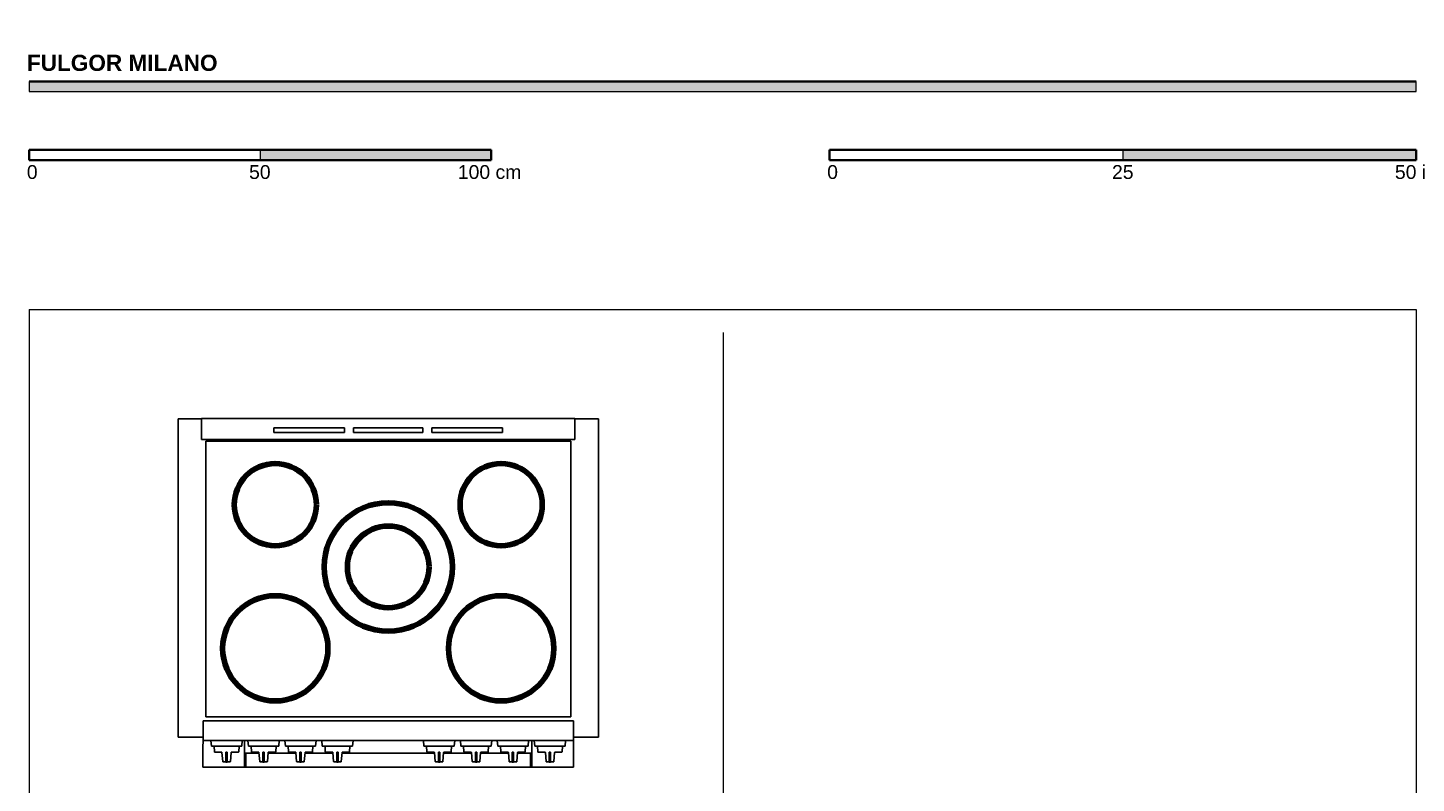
# Model space of a CAD drawing. Header units: millimetres. Extents: x -1418 to 1587, y -1458 to 1814.
# Tile 2 of 2: x -1418 to 1587, y 178 to 1814. Entities that reach past the tile are written whole.
import ezdxf

# ---------------------------------------------------------------- set-up
doc = ezdxf.new("R2010")
doc.units = ezdxf.units.MM
doc.header["$MEASUREMENT"] = 0
for name, color, linetype, lineweight in [('Annotazioni - Testo_Num_Penna__3', 7, 'Continuous', 0), ('Disegni e Immagini_Num_Penna__1', 7, 'Continuous', 0), ('Disegni e Immagini_Num_Penna__3', 7, 'Continuous', 0), ('Disegni e Immagini_Num_Penna__7', 7, 'Continuous', 0), ('disegno', 7, 'Continuous', 0), ('Disegno 2D - Generale_Num_Penna__82', 7, 'Continuous', 0)]:
    doc.layers.add(name, color=color, linetype=linetype, lineweight=lineweight)

msp = doc.modelspace()

# ---------------------------------------------------------------- hatches: boundary and pattern name
at = {"layer": 'Disegni e Immagini_Num_Penna__7', "true_color": 0x000000, "transparency": 33554687}
for points in [[(1587.2, 1675.8), (1587.2, 1697.8), (-1415.4, 1697.8), (-1415.4, 1675.8)], [(-415.4, 1527.4), (-415.4, 1549.4), (-915.4, 1549.4), (-915.4, 1527.4)], [(1587.2, 1527.4), (1587.2, 1549.4), (952.2, 1549.4), (952.2, 1527.4)]]:
    msp.add_hatch(color=18, dxfattribs=at).paths.add_polyline_path(points)

# ---------------------------------------------------------------- linework, layer by layer
at = {"layer": 'Disegni e Immagini_Num_Penna__1', "color": 18, "lineweight": 13, "true_color": 0x000000}
for p, q in [((-1415.4, 1204.1), (1587.2, 1204.1)), ((-1415.4, 1204.1), (-1415.4, -1173.1)), ((1587.2, 1204.1), (1587.2, -1173.1))]:
    msp.add_line(p, q, dxfattribs=at)
at = {"layer": 'Disegni e Immagini_Num_Penna__3', "color": 30, "lineweight": 18, "true_color": 0xff6600}
msp.add_line((87.2, 1154.1), (87.2, -1123.1), dxfattribs=at)
at = {"layer": 'Disegni e Immagini_Num_Penna__7', "color": 18, "lineweight": 35, "true_color": 0x000000}
for p, q in [((-1415.4, 1697.8), (1587.2, 1697.8)), ((-1415.4, 1549.4), (-1415.4, 1527.4)), ((-1415.4, 1549.4), (-415.4, 1549.4)), ((-415.4, 1549.4), (-415.4, 1527.4)), ((317.2, 1549.4), (571.2, 1549.4)), ((317.2, 1549.4), (317.2, 1527.4)), ((571.2, 1549.4), (1587.2, 1549.4)), ((1587.2, 1549.4), (1587.2, 1527.4)), ((-1415.4, 1527.4), (-1315.4, 1527.4)), ((-1315.4, 1527.4), (-415.4, 1527.4)), ((317.2, 1527.4), (1587.2, 1527.4))]:
    msp.add_line(p, q, dxfattribs=at)
at = {"layer": 'Disegni e Immagini_Num_Penna__7'}
for points in [[(1587.2, 1675.8), (1587.2, 1697.8), (-1415.4, 1697.8), (-1415.4, 1675.8)], [(-415.4, 1527.4), (-415.4, 1549.4), (-915.4, 1549.4), (-915.4, 1527.4)], [(1587.2, 1527.4), (1587.2, 1549.4), (952.2, 1549.4), (952.2, 1527.4)]]:
    msp.add_lwpolyline(points, close=True, dxfattribs=at)
at = {"layer": 'disegno', "color": 18, "lineweight": 25, "true_color": 0x000000}
for p, q in [((-1042.1, 966.8), (-1093.1, 966.8)), ((-1093.1, 966.8), (-1093.1, 278)), ((-1042.1, 968.2), (-1042.1, 922.2)), ((-234.1, 968.2), (-1042.1, 968.2)), ((-234.1, 922.2), (-234.1, 968.2)), ((-234.1, 966.8), (-183.1, 966.8)), ((-183.1, 966.8), (-183.1, 277.8)), ((-885.6, 947.7), (-885.6, 937.7)), ((-732.6, 947.7), (-885.6, 947.7)), ((-885.6, 937.7), (-732.6, 937.7)), ((-732.6, 937.7), (-732.6, 947.7)), ((-713.1, 947.7), (-713.1, 937.7)), ((-563.1, 947.7), (-713.1, 947.7)), ((-713.1, 937.7), (-563.1, 937.7)), ((-563.1, 937.7), (-563.1, 947.7)), ((-543.6, 947.7), (-543.6, 937.7)), ((-390.6, 947.7), (-543.6, 947.7)), ((-543.6, 937.7), (-390.6, 937.7)), ((-390.6, 937.7), (-390.6, 947.7)), ((-1042.1, 922.2), (-234.1, 922.2)), ((-1033, 918.5), (-1033, 321.8)), ((-243.1, 918.5), (-1033, 918.5)), ((-243.1, 321.8), (-243.1, 918.5)), ((-1039.2, 213.1), (-1039.1, 313.3)), ((-1039.1, 313.3), (-237.1, 313.3)), ((-1033, 321.8), (-243.1, 321.8)), ((-237.1, 313.3), (-237.1, 213.1)), ((-1093.1, 278), (-1039.2, 277.8)), ((-183.1, 277.8), (-237.1, 277.8)), ((-1039.1, 270.3), (-237.1, 270.3)), ((-1020.9, 258.3), (-1022, 270.3)), ((-955.3, 258.3), (-1020.9, 258.3)), ((-1015.1, 258.3), (-1014.4, 246.2)), ((-961.2, 258.3), (-1015.1, 258.3)), ((-1014.4, 246.2), (-1014.4, 245.9)), ((-1014.4, 245.9), (-1014.1, 245.6)), ((-1014.1, 245.6), (-1013.8, 245.4)), ((-1013.8, 245.4), (-1013.5, 245.3)), ((-1013.5, 245.3), (-999.1, 245.3)), ((-999.1, 245.3), (-998.7, 245.2)), ((-998.7, 245.2), (-998.4, 245)), ((-998.4, 245), (-998.2, 244.7)), ((-998.2, 244.7), (-998.1, 244.4)), ((-998.1, 244.4), (-996.5, 225.2)), ((-989.5, 245.3), (-989.6, 245.2)), ((-989.6, 245.2), (-989.6, 245.1)), ((-989.6, 245.1), (-989.6, 245)), ((-989.6, 245), (-989.6, 223.8)), ((-989.4, 245.3), (-989.5, 245.3)), ((-986.9, 245.3), (-989.4, 245.3)), ((-986.8, 245.3), (-986.9, 245.3)), ((-986.7, 245.2), (-986.8, 245.3)), ((-986.7, 245.1), (-986.7, 245.2)), ((-986.7, 245), (-986.7, 245.1)), ((-986.7, 224.3), (-986.7, 245)), ((-979.8, 225.2), (-978.2, 244.4)), ((-978.2, 244.4), (-978.1, 244.7)), ((-978.1, 244.7), (-977.9, 245)), ((-977.9, 245), (-977.5, 245.2)), ((-977.5, 245.2), (-977.2, 245.3)), ((-977.2, 245.3), (-962.8, 245.3)), ((-962.8, 245.3), (-962.4, 245.4)), ((-962.4, 245.4), (-962.1, 245.6)), ((-962.1, 245.6), (-961.9, 245.9)), ((-961.9, 245.9), (-961.8, 246.2)), ((-961.8, 246.2), (-961.2, 258.3)), ((-954.2, 270.3), (-955.3, 258.3)), ((-949.2, 213.1), (-949.2, 270.1)), ((-949.1, 243.1), (-946.7, 243.1)), ((-949.1, 213.1), (-949.1, 243.1)), ((-946.7, 243.1), (-946.7, 213.1)), ((-918, 243.1), (-946.7, 243.1)), ((-946.7, 243.1), (-946.7, 213.1)), ((-940.9, 258.3), (-942, 270.3)), ((-875.3, 258.3), (-940.9, 258.3)), ((-935.1, 258.3), (-934.4, 246.2)), ((-881.1, 258.3), (-935.1, 258.3)), ((-934.4, 246.2), (-934.3, 245.9)), ((-934.3, 245.9), (-934.1, 245.6)), ((-934.1, 245.6), (-933.8, 245.4)), ((-933.8, 245.4), (-933.5, 245.3)), ((-933.5, 245.3), (-919, 245.3)), ((-919, 245.3), (-918.7, 245.2)), ((-918.7, 245.2), (-918.4, 245)), ((-918.4, 245), (-918.2, 244.7)), ((-918.2, 244.7), (-918.1, 244.4)), ((-918.1, 244.4), (-916.4, 225.2)), ((-909.4, 245.3), (-909.5, 245.2)), ((-909.5, 245.2), (-909.5, 245.1)), ((-909.5, 245.1), (-909.5, 245)), ((-909.5, 245), (-909.5, 223.8)), ((-909.3, 245.3), (-909.4, 245.3)), ((-906.8, 245.3), (-909.3, 245.3)), ((-906.7, 245.2), (-906.8, 245.3)), ((-906.8, 245.3), (-906.8, 245.3)), ((-906.6, 245.1), (-906.7, 245.2)), ((-906.6, 245), (-906.6, 245.1)), ((-906.6, 224.3), (-906.6, 245)), ((-899.8, 225.2), (-898.1, 244.4)), ((-838, 243.1), (-898.2, 243.1)), ((-898.1, 244.4), (-898, 244.7)), ((-898, 244.7), (-897.8, 245)), ((-897.8, 245), (-897.5, 245.2)), ((-897.5, 245.2), (-897.2, 245.3)), ((-897.2, 245.3), (-882.8, 245.3)), ((-882.8, 245.3), (-882.4, 245.4)), ((-882.4, 245.4), (-882.1, 245.6)), ((-882.1, 245.6), (-881.9, 245.9)), ((-881.9, 245.9), (-881.8, 246.2)), ((-881.8, 246.2), (-881.1, 258.3)), ((-874.2, 270.3), (-875.3, 258.3)), ((-860.9, 258.3), (-862, 270.3)), ((-795.3, 258.3), (-860.9, 258.3)), ((-855.1, 258.3), (-854.4, 246.2)), ((-801.2, 258.3), (-855.1, 258.3)), ((-854.4, 246.2), (-854.3, 245.9)), ((-854.3, 245.9), (-854.1, 245.6)), ((-854.1, 245.6), (-853.8, 245.4)), ((-853.8, 245.4), (-853.5, 245.3)), ((-853.5, 245.3), (-839.1, 245.3)), ((-839.1, 245.3), (-838.7, 245.2)), ((-838.7, 245.2), (-838.4, 245)), ((-838.4, 245), (-838.2, 244.7)), ((-838.2, 244.7), (-838.1, 244.4)), ((-838.1, 244.4), (-836.4, 225.2)), ((-829.5, 245.2), (-829.6, 245.1)), ((-829.6, 245.1), (-829.6, 245)), ((-829.6, 245), (-829.6, 223.8)), ((-829.4, 245.3), (-829.5, 245.3)), ((-829.5, 245.3), (-829.5, 245.2)), ((-826.9, 245.3), (-829.4, 245.3)), ((-826.8, 245.3), (-826.9, 245.3)), ((-826.7, 245.2), (-826.8, 245.3)), ((-826.7, 245.1), (-826.7, 245.2)), ((-826.7, 245), (-826.7, 245.1)), ((-826.7, 224.3), (-826.7, 245)), ((-819.8, 225.2), (-818.2, 244.4)), ((-758, 243.1), (-818.3, 243.1)), ((-818.2, 244.4), (-818.1, 244.7)), ((-818.1, 244.7), (-817.8, 245)), ((-817.8, 245), (-817.5, 245.2)), ((-817.5, 245.2), (-817.2, 245.3)), ((-817.2, 245.3), (-802.8, 245.3)), ((-802.8, 245.3), (-802.4, 245.4)), ((-802.4, 245.4), (-802.1, 245.6)), ((-802.1, 245.6), (-801.9, 245.9)), ((-801.9, 245.9), (-801.8, 246.2)), ((-801.8, 246.2), (-801.2, 258.3)), ((-794.2, 270.3), (-795.3, 258.3)), ((-780.9, 258.3), (-782, 270.3)), ((-715.3, 258.3), (-780.9, 258.3)), ((-775, 258.3), (-774.4, 246.2)), ((-721.1, 258.3), (-775, 258.3)), ((-774.4, 246.2), (-774.3, 245.9)), ((-774.3, 245.9), (-774.1, 245.6)), ((-774.1, 245.6), (-773.8, 245.4)), ((-773.8, 245.4), (-773.4, 245.3)), ((-773.4, 245.3), (-759, 245.3)), ((-759, 245.3), (-758.7, 245.2)), ((-758.7, 245.2), (-758.4, 245)), ((-758.4, 245), (-758.2, 244.7)), ((-758.2, 244.7), (-758.1, 244.4)), ((-758.1, 244.4), (-756.4, 225.2)), ((-749.4, 245.3), (-749.5, 245.2)), ((-749.5, 245.2), (-749.5, 245.1)), ((-749.5, 245.1), (-749.5, 245)), ((-749.5, 245), (-749.5, 223.8)), ((-749.3, 245.3), (-749.4, 245.3)), ((-746.8, 245.3), (-749.3, 245.3)), ((-746.7, 245.3), (-746.8, 245.3)), ((-746.7, 245.2), (-746.7, 245.3)), ((-746.6, 245.1), (-746.7, 245.2)), ((-746.6, 245), (-746.6, 245.1)), ((-746.6, 224.3), (-746.6, 245)), ((-739.8, 225.2), (-738.1, 244.4)), ((-538, 243.1), (-738.2, 243.1)), ((-738.1, 244.4), (-738, 244.7)), ((-738, 244.7), (-737.8, 245)), ((-737.8, 245), (-737.5, 245.2)), ((-737.5, 245.2), (-737.1, 245.3)), ((-737.1, 245.3), (-722.7, 245.3)), ((-722.7, 245.3), (-722.4, 245.4)), ((-722.4, 245.4), (-722.1, 245.6)), ((-722.1, 245.6), (-721.9, 245.9)), ((-721.9, 245.9), (-721.8, 246.2)), ((-721.8, 246.2), (-721.1, 258.3)), ((-714.2, 270.3), (-715.3, 258.3)), ((-560.9, 258.3), (-562, 270.3)), ((-495.3, 258.3), (-560.9, 258.3)), ((-555.1, 258.3), (-554.4, 246.2)), ((-501.2, 258.3), (-555.1, 258.3)), ((-554.4, 246.2), (-554.4, 245.9)), ((-554.4, 245.9), (-554.1, 245.6)), ((-554.1, 245.6), (-553.8, 245.4)), ((-553.8, 245.4), (-553.5, 245.3)), ((-553.5, 245.3), (-539.1, 245.3)), ((-539.1, 245.3), (-538.7, 245.2)), ((-538.7, 245.2), (-538.4, 245)), ((-538.4, 245), (-538.2, 244.7)), ((-538.2, 244.7), (-538.1, 244.4)), ((-538.1, 244.4), (-536.5, 225.2)), ((-529.5, 245.3), (-529.6, 245.2)), ((-529.6, 245.2), (-529.6, 245.1)), ((-529.6, 245.1), (-529.6, 245)), ((-529.6, 245), (-529.6, 223.8)), ((-529.4, 245.3), (-529.5, 245.3)), ((-526.9, 245.3), (-529.4, 245.3)), ((-526.8, 245.3), (-526.9, 245.3)), ((-526.7, 245.2), (-526.8, 245.3)), ((-526.7, 245.1), (-526.7, 245.2)), ((-526.7, 245), (-526.7, 245.1)), ((-526.7, 224.3), (-526.7, 245)), ((-519.8, 225.2), (-518.2, 244.4)), ((-458, 243.1), (-518.3, 243.1)), ((-518.2, 244.4), (-518.1, 244.7)), ((-518.1, 244.7), (-517.9, 245)), ((-517.9, 245), (-517.5, 245.2)), ((-517.5, 245.2), (-517.2, 245.3)), ((-517.2, 245.3), (-502.8, 245.3)), ((-502.8, 245.3), (-502.5, 245.4)), ((-502.5, 245.4), (-502.1, 245.6)), ((-502.1, 245.6), (-501.9, 245.9)), ((-501.9, 245.9), (-501.8, 246.2)), ((-501.8, 246.2), (-501.2, 258.3)), ((-494.2, 270.3), (-495.3, 258.3)), ((-480.9, 258.3), (-482, 270.3)), ((-415.3, 258.3), (-480.9, 258.3)), ((-475.1, 258.3), (-474.4, 246.2)), ((-421.2, 258.3), (-475.1, 258.3)), ((-474.4, 246.2), (-474.4, 245.9)), ((-474.4, 245.9), (-474.1, 245.6)), ((-474.1, 245.6), (-473.8, 245.4)), ((-473.8, 245.4), (-473.5, 245.3)), ((-473.5, 245.3), (-459.1, 245.3)), ((-459.1, 245.3), (-458.7, 245.2)), ((-458.7, 245.2), (-458.4, 245)), ((-458.4, 245), (-458.2, 244.7)), ((-458.2, 244.7), (-458.1, 244.4)), ((-458.1, 244.4), (-456.5, 225.2)), ((-449.5, 245.3), (-449.6, 245.2)), ((-449.6, 245.2), (-449.6, 245.1)), ((-449.6, 245.1), (-449.6, 245)), ((-449.6, 245), (-449.6, 223.8)), ((-449.4, 245.3), (-449.5, 245.3)), ((-446.9, 245.3), (-449.4, 245.3)), ((-446.8, 245.3), (-446.9, 245.3)), ((-446.7, 245.2), (-446.8, 245.3)), ((-446.7, 245.1), (-446.7, 245.2)), ((-446.7, 245), (-446.7, 245.1)), ((-446.7, 224.3), (-446.7, 245)), ((-439.8, 225.2), (-438.2, 244.4)), ((-378, 243.1), (-438.3, 243.1)), ((-438.2, 244.4), (-438.1, 244.7)), ((-438.1, 244.7), (-437.9, 245)), ((-437.9, 245), (-437.5, 245.2)), ((-437.5, 245.2), (-437.2, 245.3)), ((-437.2, 245.3), (-422.8, 245.3)), ((-422.8, 245.3), (-422.4, 245.4)), ((-422.4, 245.4), (-422.1, 245.6)), ((-422.1, 245.6), (-421.9, 245.9)), ((-421.9, 245.9), (-421.8, 246.2)), ((-421.8, 246.2), (-421.2, 258.3)), ((-414.2, 270.3), (-415.3, 258.3)), ((-401, 258.3), (-402.1, 270.3)), ((-335.4, 258.3), (-401, 258.3)), ((-395.1, 258.3), (-394.5, 246.2)), ((-341.2, 258.3), (-395.1, 258.3)), ((-394.5, 246.2), (-394.4, 245.9)), ((-394.4, 245.9), (-394.2, 245.6)), ((-394.2, 245.6), (-393.8, 245.4)), ((-393.8, 245.4), (-393.5, 245.3)), ((-393.5, 245.3), (-379.1, 245.3)), ((-379.1, 245.3), (-378.8, 245.2)), ((-378.8, 245.2), (-378.4, 245)), ((-378.4, 245), (-378.2, 244.7)), ((-378.2, 244.7), (-378.1, 244.4)), ((-378.1, 244.4), (-376.5, 225.2)), ((-369.5, 245.3), (-369.6, 245.2)), ((-369.6, 245.2), (-369.6, 245.1)), ((-369.6, 245.1), (-369.6, 245)), ((-369.6, 245), (-369.6, 223.8)), ((-369.4, 245.3), (-369.5, 245.3)), ((-366.9, 245.3), (-369.4, 245.3)), ((-366.8, 245.3), (-366.9, 245.3)), ((-366.7, 245.2), (-366.8, 245.3)), ((-366.7, 245.1), (-366.7, 245.2)), ((-366.7, 245), (-366.7, 245.1)), ((-366.7, 224.3), (-366.7, 245)), ((-359.8, 225.2), (-358.2, 244.4)), ((-330.5, 243.1), (-358.3, 243.1)), ((-358.2, 244.4), (-358.1, 244.7)), ((-358.1, 244.7), (-357.9, 245)), ((-357.9, 245), (-357.6, 245.2)), ((-357.6, 245.2), (-357.2, 245.3)), ((-357.2, 245.3), (-342.8, 245.3)), ((-342.8, 245.3), (-342.5, 245.4)), ((-342.5, 245.4), (-342.2, 245.6)), ((-342.2, 245.6), (-341.9, 245.9)), ((-341.9, 246.2), (-341.2, 258.3)), ((-341.9, 245.9), (-341.9, 246.2)), ((-334.3, 270.3), (-335.4, 258.3)), ((-330.5, 213.1), (-330.5, 243.1)), ((-330.4, 243.1), (-328, 243.1)), ((-330.4, 213.1), (-330.4, 243.1)), ((-328, 243.1), (-328, 213.1)), ((-327.3, 213.1), (-327.3, 270.1)), ((-320.8, 258.3), (-321.9, 270.3)), ((-255.2, 258.3), (-320.8, 258.3)), ((-315, 258.3), (-314.3, 246.2)), ((-261.1, 258.3), (-315, 258.3)), ((-314.3, 246.2), (-314.3, 245.9)), ((-314.3, 245.9), (-314, 245.6)), ((-314, 245.6), (-313.7, 245.4)), ((-313.7, 245.4), (-313.4, 245.3)), ((-313.4, 245.3), (-299, 245.3)), ((-299, 245.3), (-298.6, 245.2)), ((-298.6, 245.2), (-298.3, 245)), ((-298.3, 245), (-298.1, 244.7)), ((-298.1, 244.7), (-298, 244.4)), ((-298, 244.4), (-296.4, 225.2)), ((-289.4, 245.3), (-289.5, 245.2)), ((-289.5, 245.2), (-289.5, 245.1)), ((-289.5, 245.1), (-289.5, 245)), ((-289.5, 245), (-289.5, 223.8)), ((-289.3, 245.3), (-289.4, 245.3)), ((-286.8, 245.3), (-289.3, 245.3)), ((-286.7, 245.3), (-286.8, 245.3)), ((-286.6, 245.2), (-286.7, 245.3)), ((-286.6, 245.1), (-286.6, 245.2)), ((-286.6, 245), (-286.6, 245.1)), ((-286.6, 224.3), (-286.6, 245)), ((-279.7, 225.2), (-278.1, 244.4)), ((-278.1, 244.4), (-278, 244.7)), ((-278, 244.7), (-277.8, 245)), ((-277.8, 245), (-277.4, 245.2)), ((-277.4, 245.2), (-277.1, 245.3)), ((-277.1, 245.3), (-262.7, 245.3)), ((-262.7, 245.3), (-262.3, 245.4)), ((-262.3, 245.4), (-262, 245.6)), ((-262, 245.6), (-261.8, 245.9)), ((-261.8, 245.9), (-261.7, 246.2)), ((-261.7, 246.2), (-261.1, 258.3)), ((-254.1, 270.3), (-255.2, 258.3)), ((-1039.2, 213.1), (-949.2, 213.1)), ((-996.5, 225.2), (-996.4, 224.8)), ((-996.4, 224.8), (-996.1, 224.5)), ((-996.1, 224.5), (-995.8, 224.3)), ((-995.8, 224.3), (-995.5, 224.3)), ((-995.5, 224.3), (-989.6, 224.3)), ((-989.6, 223.8), (-989.6, 223.7)), ((-989.6, 223.7), (-989.6, 223.5)), ((-989.6, 223.5), (-989.6, 223.5)), ((-989.6, 223.5), (-989.6, 223.4)), ((-989.6, 223.4), (-989.5, 223.3)), ((-989.5, 223.3), (-989.4, 223.3)), ((-989.4, 223.3), (-986.9, 223.3)), ((-986.9, 223.3), (-986.8, 223.3)), ((-986.8, 223.3), (-986.7, 223.4)), ((-986.7, 223.8), (-986.7, 224.3)), ((-986.7, 224.3), (-980.8, 224.3)), ((-986.7, 223.7), (-986.7, 223.8)), ((-986.7, 223.5), (-986.7, 223.7)), ((-986.7, 223.4), (-986.7, 223.5)), ((-986.7, 223.5), (-986.7, 223.5)), ((-980.8, 224.3), (-980.4, 224.3)), ((-980.4, 224.3), (-980.1, 224.5)), ((-980.1, 224.5), (-979.9, 224.8)), ((-979.9, 224.8), (-979.8, 225.2)), ((-946.7, 213.1), (-949.1, 213.1)), ((-946.7, 213.1), (-330.5, 213.1)), ((-916.4, 225.2), (-916.3, 224.8)), ((-916.3, 224.8), (-916.1, 224.5)), ((-916.1, 224.5), (-915.8, 224.3)), ((-915.8, 224.3), (-915.5, 224.3)), ((-915.5, 224.3), (-909.5, 224.3)), ((-909.5, 223.8), (-909.5, 223.7)), ((-909.5, 223.7), (-909.5, 223.5)), ((-909.5, 223.5), (-909.5, 223.5)), ((-909.5, 223.5), (-909.5, 223.4)), ((-909.5, 223.4), (-909.4, 223.3)), ((-909.4, 223.3), (-909.3, 223.3)), ((-909.3, 223.3), (-906.8, 223.3)), ((-906.8, 223.3), (-906.7, 223.4)), ((-906.8, 223.3), (-906.8, 223.3)), ((-906.7, 223.4), (-906.6, 223.5)), ((-906.6, 223.8), (-906.6, 224.3)), ((-906.6, 224.3), (-900.8, 224.3)), ((-906.6, 223.7), (-906.6, 223.8)), ((-906.6, 223.5), (-906.6, 223.7)), ((-906.6, 223.5), (-906.6, 223.5)), ((-900.8, 224.3), (-900.4, 224.3)), ((-900.4, 224.3), (-900.1, 224.5)), ((-900.1, 224.5), (-899.9, 224.8)), ((-899.9, 224.8), (-899.8, 225.2)), ((-836.4, 225.2), (-836.4, 224.8)), ((-836.4, 224.8), (-836.1, 224.5)), ((-836.1, 224.5), (-835.8, 224.3)), ((-835.8, 224.3), (-835.5, 224.3)), ((-835.5, 224.3), (-829.6, 224.3)), ((-829.6, 223.8), (-829.6, 223.7)), ((-829.6, 223.7), (-829.6, 223.5)), ((-829.6, 223.5), (-829.6, 223.5)), ((-829.6, 223.5), (-829.5, 223.4)), ((-829.5, 223.4), (-829.5, 223.3)), ((-829.5, 223.3), (-829.4, 223.3)), ((-829.4, 223.3), (-826.9, 223.3)), ((-826.9, 223.3), (-826.8, 223.3)), ((-826.8, 223.3), (-826.7, 223.4)), ((-826.7, 223.8), (-826.7, 224.3)), ((-826.7, 224.3), (-820.8, 224.3)), ((-826.7, 223.7), (-826.7, 223.8)), ((-826.7, 223.5), (-826.7, 223.7)), ((-826.7, 223.4), (-826.7, 223.5)), ((-826.7, 223.5), (-826.7, 223.5)), ((-820.8, 224.3), (-820.4, 224.3)), ((-820.4, 224.3), (-820.1, 224.5)), ((-820.1, 224.5), (-819.9, 224.8)), ((-819.9, 224.8), (-819.8, 225.2)), ((-756.4, 225.2), (-756.3, 224.8)), ((-756.3, 224.8), (-756.1, 224.5)), ((-756.1, 224.5), (-755.8, 224.3)), ((-755.8, 224.3), (-755.4, 224.3)), ((-755.4, 224.3), (-749.5, 224.3)), ((-749.5, 223.8), (-749.5, 223.7)), ((-749.5, 223.7), (-749.5, 223.5)), ((-749.5, 223.5), (-749.5, 223.5)), ((-749.5, 223.5), (-749.5, 223.4)), ((-749.5, 223.4), (-749.4, 223.3)), ((-749.4, 223.3), (-749.3, 223.3)), ((-749.3, 223.3), (-746.8, 223.3)), ((-746.8, 223.3), (-746.7, 223.3)), ((-746.7, 223.4), (-746.6, 223.5)), ((-746.7, 223.3), (-746.7, 223.4)), ((-746.6, 223.8), (-746.6, 224.3)), ((-746.6, 224.3), (-740.7, 224.3)), ((-746.6, 223.7), (-746.6, 223.8)), ((-746.6, 223.5), (-746.6, 223.7)), ((-746.6, 223.5), (-746.6, 223.5)), ((-740.7, 224.3), (-740.4, 224.3)), ((-740.4, 224.3), (-740.1, 224.5)), ((-740.1, 224.5), (-739.9, 224.8)), ((-739.9, 224.8), (-739.8, 225.2)), ((-536.5, 225.2), (-536.4, 224.8)), ((-536.4, 224.8), (-536.2, 224.5)), ((-536.2, 224.5), (-535.8, 224.3)), ((-535.8, 224.3), (-535.5, 224.3)), ((-535.5, 224.3), (-529.6, 224.3)), ((-529.6, 223.8), (-529.6, 223.7)), ((-529.6, 223.7), (-529.6, 223.5)), ((-529.6, 223.5), (-529.6, 223.5)), ((-529.6, 223.5), (-529.6, 223.4)), ((-529.6, 223.4), (-529.5, 223.3)), ((-529.5, 223.3), (-529.4, 223.3)), ((-529.4, 223.3), (-526.9, 223.3)), ((-526.9, 223.3), (-526.8, 223.3)), ((-526.8, 223.3), (-526.7, 223.4)), ((-526.7, 223.8), (-526.7, 224.3)), ((-526.7, 224.3), (-520.8, 224.3)), ((-526.7, 223.7), (-526.7, 223.8)), ((-526.7, 223.5), (-526.7, 223.7)), ((-526.7, 223.4), (-526.7, 223.5)), ((-526.7, 223.5), (-526.7, 223.5)), ((-520.8, 224.3), (-520.4, 224.3)), ((-520.4, 224.3), (-520.1, 224.5)), ((-520.1, 224.5), (-519.9, 224.8)), ((-519.9, 224.8), (-519.8, 225.2)), ((-456.5, 225.2), (-456.4, 224.8)), ((-456.4, 224.8), (-456.1, 224.5)), ((-456.1, 224.5), (-455.8, 224.3)), ((-455.8, 224.3), (-455.5, 224.3)), ((-455.5, 224.3), (-449.6, 224.3)), ((-449.6, 223.8), (-449.6, 223.7)), ((-449.6, 223.7), (-449.6, 223.5)), ((-449.6, 223.5), (-449.6, 223.5)), ((-449.6, 223.5), (-449.6, 223.4)), ((-449.6, 223.4), (-449.5, 223.3)), ((-449.5, 223.3), (-449.4, 223.3)), ((-449.4, 223.3), (-446.9, 223.3)), ((-446.9, 223.3), (-446.8, 223.3)), ((-446.8, 223.3), (-446.7, 223.4)), ((-446.7, 223.8), (-446.7, 224.3)), ((-446.7, 224.3), (-440.8, 224.3)), ((-446.7, 223.7), (-446.7, 223.8)), ((-446.7, 223.5), (-446.7, 223.7)), ((-446.7, 223.4), (-446.7, 223.5)), ((-446.7, 223.5), (-446.7, 223.5)), ((-440.8, 224.3), (-440.4, 224.3)), ((-440.4, 224.3), (-440.1, 224.5)), ((-440.1, 224.5), (-439.9, 224.8)), ((-439.9, 224.8), (-439.8, 225.2)), ((-376.5, 225.2), (-376.4, 224.8)), ((-376.4, 224.8), (-376.2, 224.5)), ((-376.2, 224.5), (-375.9, 224.3)), ((-375.9, 224.3), (-375.5, 224.3)), ((-375.5, 224.3), (-369.6, 224.3)), ((-369.6, 223.8), (-369.6, 223.7)), ((-369.6, 223.7), (-369.6, 223.5)), ((-369.6, 223.5), (-369.6, 223.5)), ((-369.6, 223.5), (-369.6, 223.4)), ((-369.6, 223.4), (-369.5, 223.3)), ((-369.5, 223.3), (-369.4, 223.3)), ((-369.4, 223.3), (-366.9, 223.3)), ((-366.9, 223.3), (-366.8, 223.3)), ((-366.8, 223.3), (-366.7, 223.4)), ((-366.7, 223.8), (-366.7, 224.3)), ((-366.7, 224.3), (-360.8, 224.3)), ((-366.7, 223.7), (-366.7, 223.8)), ((-366.7, 223.5), (-366.7, 223.7)), ((-366.7, 223.4), (-366.7, 223.5)), ((-366.7, 223.5), (-366.7, 223.5)), ((-360.8, 224.3), (-360.5, 224.3)), ((-360.5, 224.3), (-360.1, 224.5)), ((-360.1, 224.5), (-359.9, 224.8)), ((-359.9, 224.8), (-359.8, 225.2)), ((-328, 213.1), (-330.4, 213.1)), ((-237.1, 213.1), (-327.3, 213.1)), ((-296.4, 225.2), (-296.3, 224.8)), ((-296.3, 224.8), (-296, 224.5)), ((-296, 224.5), (-295.7, 224.3)), ((-295.7, 224.3), (-295.4, 224.3)), ((-295.4, 224.3), (-289.5, 224.3)), ((-289.5, 223.8), (-289.5, 223.7)), ((-289.5, 223.7), (-289.5, 223.5)), ((-289.5, 223.5), (-289.5, 223.5)), ((-289.5, 223.5), (-289.5, 223.4)), ((-289.5, 223.4), (-289.4, 223.3)), ((-289.4, 223.3), (-289.3, 223.3)), ((-289.3, 223.3), (-286.8, 223.3)), ((-286.8, 223.3), (-286.7, 223.3)), ((-286.7, 223.3), (-286.6, 223.4)), ((-286.6, 223.8), (-286.6, 224.3)), ((-286.6, 224.3), (-280.7, 224.3)), ((-286.6, 223.7), (-286.6, 223.8)), ((-286.6, 223.5), (-286.6, 223.7)), ((-286.6, 223.4), (-286.6, 223.5)), ((-286.6, 223.5), (-286.6, 223.5)), ((-280.7, 224.3), (-280.3, 224.3)), ((-280.3, 224.3), (-280, 224.5)), ((-280, 224.5), (-279.8, 224.8)), ((-279.8, 224.8), (-279.7, 225.2))]:
    msp.add_line(p, q, dxfattribs=at)
at = {"layer": 'disegno', "color": 18, "lineweight": 80, "true_color": 0x000000}
for centre, radius in [((-882.6, 781.2), 89), ((-393.7, 781.2), 89), ((-638.1, 646.4), 139), ((-638.1, 646.4), 88.5), ((-882.6, 470.1), 114), ((-393.7, 470.1), 114)]:
    msp.add_circle(centre, radius, dxfattribs=at)
at = {"layer": 'Disegno 2D - Generale_Num_Penna__82', "color": 253, "lineweight": 20, "true_color": 0xaaaaaa}
msp.add_line((952.2, 1549.4), (952.2, 1527.4), dxfattribs=at)

# ---------------------------------------------------------------- texts
at = {"layer": 'Annotazioni - Testo_Num_Penna__3', "insert": (-1420.4, 1720.1), "char_height": 0.2, "attachment_point": 7}
msp.add_mtext('\\C30;\\c26367;\\FArial Bold|b1|i0|c1;\\H34.999999;\\W1.000000;FULGOR MILANO', dxfattribs=at)
at = {"layer": 'Disegni e Immagini_Num_Penna__7', "char_height": 0.2, "attachment_point": 7}
for s, insert in [('\\C18;\\c0;\\FArial|b0|i0|c1;\\H30.000000;\\W1.000000;100 cm', (-487.5, 1486.2)), ('\\C18;\\c0;\\FArial|b0|i0|c1;\\H30.000000;\\W1.000000;50 in', (1541.1, 1486.2)), ('\\C18;\\c0;\\FArial|b0|i0|c1;\\H30.000000;\\W1.000000;0', (-1420.5, 1486.2)), ('\\C18;\\c0;\\FArial|b0|i0|c1;\\H30.000000;\\W1.000000;50', (-939.4, 1486.2)), ('\\C18;\\c0;\\FArial|b0|i0|c1;\\H30.000000;\\W1.000000;0', (312.1, 1486.2)), ('\\C18;\\c0;\\FArial|b0|i0|c1;\\H30.000000;\\W1.000000;25', (928.7, 1486.2))]:
    msp.add_mtext(s, dxfattribs=dict(at, insert=insert))

doc.saveas('drawing.dxf')
